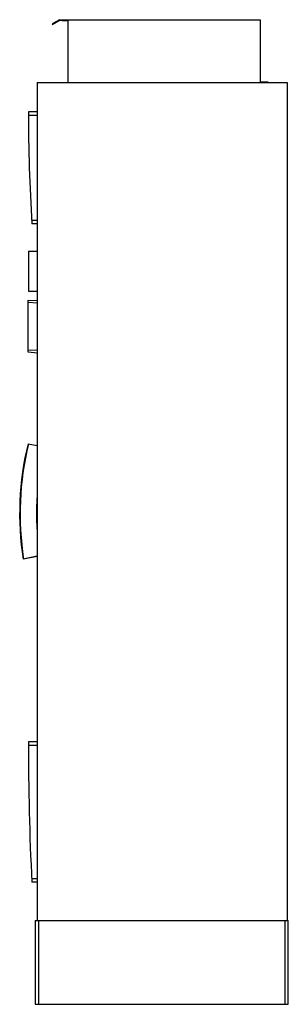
# Model space of a CAD drawing. Header units: millimetres. Extents: x 692 to 1335, y 233 to 2585.
import ezdxf

# ---------------------------------------------------------------- set-up
doc = ezdxf.new("R2010")
doc.units = ezdxf.units.MM
doc.header["$LTSCALE"] = 183.702987
doc.layers.get('0').update_dxf_attribs({"linetype": 'CONTINUOUS'})

msp = doc.modelspace()

# ---------------------------------------------------------------- linework, layer by layer
at = {"color": 7, "linetype": 'Continuous'}
for p, q in [((787.6, 2585.3), (770.2, 2575.3)), ((770.2, 2575.3), (771, 2574)), ((771, 2574), (788, 2583.8)), ((787.6, 2585.3), (1267.6, 2585.3)), ((794.1, 2583.8), (788, 2583.8)), ((794.1, 2582.3), (794.1, 2583.8)), ((807.6, 2582.3), (794.1, 2582.3)), ((807.6, 2582.3), (807.6, 2435.3)), ((1267.6, 2585.3), (1267.6, 2436.8)), ((733.9, 2435.3), (733.9, 432.8)), ((733.9, 2435.3), (1332.2, 2435.3)), ((1267.6, 2436.8), (1286.1, 2436.8)), ((1286.1, 2436.8), (1286.1, 2435.3)), ((1332.2, 2435.3), (1332.2, 432.8)), ((733.9, 2365.2), (713.2, 2365.2)), ((713.2, 2357.2), (733.9, 2357.2)), ((733.9, 2105.5), (721.2, 2105.5)), ((733.9, 2097.5), (721.7, 2097.5)), ((713.9, 2032.3), (713.9, 1937.1)), ((713.9, 2032.3), (733.9, 2032.3)), ((713.9, 1937.1), (733.9, 1937.1)), ((712.6, 1790.7), (712.6, 1915.4)), ((712.6, 1915.4), (733.9, 1914.4)), ((733.9, 1908), (712.6, 1909.8)), ((712.6, 1796.6), (733.9, 1795.5)), ((733.9, 1788.5), (712.6, 1790.7)), ((712.4, 1572.1), (733.9, 1568.1)), ((733.9, 1303.3), (700.9, 1296.4)), ((733.9, 1303), (705.3, 1297.1)), ((733.9, 860.2), (713.2, 860.2)), ((713.2, 852.2), (733.9, 852.2)), ((733.9, 532.5), (721.1, 532.5)), ((733.9, 524.5), (721.5, 524.5)), ((729.7, 432.8), (1334.7, 432.8)), ((729.7, 432.8), (729.7, 232.8)), ((738.3, 232.8), (738.3, 432.8)), ((1326.1, 432.8), (1326.1, 232.8)), ((1334.7, 232.8), (1334.7, 432.8)), ((729.7, 232.8), (1334.7, 232.8))]:
    msp.add_line(p, q, dxfattribs=at)
for centre, radius, start, end in [((4942.4, 2365.3), 4229.2, 180.0019, 183.6313), ((1398.4, 1405.3), 706, 166.3323, 188.8754), ((1398.4, 1405.3), 705, 166.3281, 188.8712), ((1398.4, 1405.3), 665.6, 176.7906, 183.2094), ((7358.4, 857.3), 6645.2, 179.97534, 182.87116)]:
    msp.add_arc(centre, radius, start, end, dxfattribs=at)

doc.saveas('drawing.dxf')
